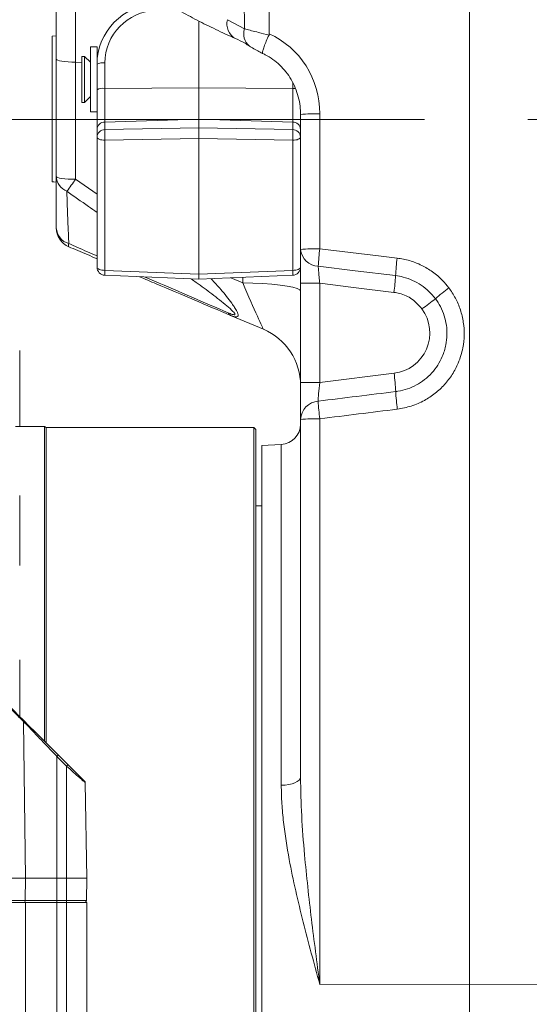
# Model space of a CAD drawing. Header units: millimetres. Extents: x 0 to 8410, y 0 to 5940.
# Tile 241 of 256: x 7536 to 7661, y 1878 to 2120. Entities that reach past the tile are written whole.
import ezdxf

# ---------------------------------------------------------------- set-up
doc = ezdxf.new("R2010")
doc.units = ezdxf.units.MM
doc.header["$LTSCALE"] = 10
doc.linetypes.add('CENTERX2', pattern=[20.32, 12.7, -2.54, 2.54, -2.54])
doc.styles.add('SLDTEXTSTYLE0', font='TXT', dxfattribs={"width": 0.605})
doc.dimstyles.new('SLDDIMSTYLE0', dxfattribs={"dimtxt": 50, "dimasz": 50, "dimexe": 0, "dimexo": 0.0625, "dimgap": 12.5, "dimtad": 1, "dimtoh": 1, "dimdec": 1, "dimrnd": 1e-09, "dimzin": 12, "dimdsep": 46, "dimtxsty": 'SLDTEXTSTYLE0', "dimsah": 1, "dimcen": 0.09, "dimadec": 0, "dimazin": 0, "dimtfac": 1, "dimtofl": 0, "dimtmove": 0, "dimatfit": 3, "dimfxl": 1, "dimfrac": 2, "dimtolj": 1, "dimtzin": 12, "dimarcsym": 0})
doc.dimstyles.new('SLDDIMSTYLE2', dxfattribs={"dimtxt": 50, "dimasz": 50, "dimexe": 0, "dimexo": 0.0625, "dimgap": 12.5, "dimtad": 1, "dimtoh": 1, "dimdec": 1, "dimrnd": 1e-09, "dimzin": 12, "dimdsep": 46, "dimtxsty": 'SLDTEXTSTYLE0', "dimsah": 1, "dimcen": 0.09, "dimadec": 0, "dimazin": 0, "dimtfac": 1, "dimtofl": 0, "dimtmove": 0, "dimatfit": 3, "dimfxl": 1, "dimfrac": 2, "dimtolj": 1, "dimtzin": 12, "dimarcsym": 0})

# ---------------------------------------------------------------- blocks, each defined once
blk = doc.blocks.new('*D47')
at = {"color": 7, "linetype": 'Continuous', "lineweight": 0}
for p, q in [((7724.5, 2078.39), (7724.5, 1048.04)), ((7487.5, 1230.52), (7487.5, 1048.04)), ((7724.5, 1063.04), (7487.5, 1063.04)), ((7724.5, 1063.04), (8199.27, 1063.04))]:
    blk.add_line(p, q, dxfattribs=at)
for points in [[(7487.5, 1063.04), (7537.5, 1055.54), (7537.5, 1070.54)], [(7724.5, 1063.04), (7674.5, 1070.54), (7674.5, 1055.54)]]:
    blk.add_solid(points, dxfattribs=at)
at = {"color": 7, "linetype": 'Continuous', "lineweight": 0, "char_height": 50, "attachment_point": 1, "style": 'SLDTEXTSTYLE0'}
for s, insert in [(' (2x M8)', (7931.58, 1127.5)), ('237', (7817.01, 1127.5))]:
    blk.add_mtext(s, dxfattribs=dict(at, insert=insert))
blk = doc.blocks.new('*D48')
at = {"color": 7, "linetype": 'Continuous', "lineweight": 0}
for p, q in [((7744.5, 2378.39), (7744.5, 1148.04)), ((7724.5, 2078.39), (7724.5, 1148.04)), ((7724.5, 1163.04), (7624.5, 1163.04)), ((7724.5, 1163.04), (7744.5, 1163.04)), ((7744.5, 1163.04), (8163.45, 1163.04))]:
    blk.add_line(p, q, dxfattribs=at)
for points in [[(7724.5, 1163.04), (7674.5, 1170.54), (7674.5, 1155.54)], [(7744.5, 1163.04), (7794.5, 1155.54), (7794.5, 1170.54)]]:
    blk.add_solid(points, dxfattribs=at)
at = {"color": 7, "linetype": 'Continuous', "lineweight": 0, "char_height": 50, "attachment_point": 1, "style": 'SLDTEXTSTYLE0'}
for s, insert in [(' (2x M8)', (7895.76, 1227.5)), ('20', (7819.38, 1227.5))]:
    blk.add_mtext(s, dxfattribs=dict(at, insert=insert))
blk = doc.blocks.new('*D49')
at = {"color": 7, "linetype": 'Continuous', "lineweight": 0}
for p, q in [((7752.5, 2693.39), (7752.5, 1248.04)), ((7724.5, 2078.39), (7724.5, 1248.04)), ((7724.5, 1263.04), (7624.5, 1263.04)), ((7724.5, 1263.04), (7752.5, 1263.04)), ((7752.5, 1263.04), (8163.45, 1263.04))]:
    blk.add_line(p, q, dxfattribs=at)
for points in [[(7724.5, 1263.04), (7674.5, 1270.54), (7674.5, 1255.54)], [(7752.5, 1263.04), (7802.5, 1255.54), (7802.5, 1270.54)]]:
    blk.add_solid(points, dxfattribs=at)
at = {"color": 7, "linetype": 'Continuous', "lineweight": 0, "char_height": 50, "attachment_point": 1, "style": 'SLDTEXTSTYLE0'}
for s, insert in [(' (2x M8)', (7895.76, 1327.5)), ('28', (7819.38, 1327.5))]:
    blk.add_mtext(s, dxfattribs=dict(at, insert=insert))

msp = doc.modelspace()

# ---------------------------------------------------------------- linework, layer by layer
at = {"color": 7, "linetype": 'Continuous', "lineweight": 0}
for p, q in [((7646.500713, 2178.044781), (7646.500713, 1882.96713)), ((7545.00072, 2110.288605), (7545.00072, 2127.235636)), ((7580.00072, 2103.247509), (7580.00072, 2119.687483)), ((7545.00072, 2116.044745), (7544.000718, 2115.992353)), ((7544.000718, 2080.159947), (7544.000718, 2115.992353)), ((7555.000721, 2113.344774), (7553.400717, 2113.344774)), ((7553.400717, 2102.280364), (7553.400717, 2113.344774)), ((7555.000721, 2109.073147), (7555.000721, 2113.344774)), ((7545.00072, 2081.479714), (7545.00072, 2110.288605)), ((7551.950722, 2110.994742), (7551.300718, 2110.994742)), ((7551.300718, 2104.530797), (7551.300718, 2110.994742)), ((7553.400717, 2109.544739), (7551.950722, 2110.994742)), ((7551.950722, 2104.530797), (7551.950722, 2110.994742)), ((7555.000721, 2102.808759), (7555.000721, 2109.073147)), ((7551.300718, 2099.694774), (7551.300718, 2104.530797)), ((7551.950722, 2099.694774), (7551.950722, 2104.530797)), ((7555.000721, 2093.025312), (7555.000721, 2102.808759)), ((7580.00072, 2095.606789), (7580.00072, 2103.247509)), ((7551.950722, 2099.694774), (7553.400717, 2101.144776)), ((7553.400717, 2097.344741), (7553.400717, 2102.280364)), ((7551.300718, 2099.694774), (7551.950722, 2099.694774)), ((7553.400717, 2097.344741), (7555.000721, 2097.344741)), ((7580.00072, 2093.430922), (7580.00072, 2095.606789)), ((7605.000718, 2063.53502), (7605.000718, 2096.714959)), ((7555.000721, 2091.164276), (7555.000721, 2093.025312)), ((7580.00072, 2093.430922), (7580.00072, 2090.810046)), ((7555.000721, 2059.189424), (7555.000721, 2091.164276)), ((7580.00072, 2057.443306), (7580.00072, 2090.810046)), ((7556.917122, 2057.191119), (7580.00072, 2056.225464)), ((7580.00072, 2057.443306), (7580.00072, 2056.225464)), ((7580.00072, 2056.225464), (7603.084317, 2057.191119)), ((7605.000718, 2030.879483), (7605.000718, 2055.23251)), ((7595.861687, 2043.924079), (7587.827287, 2047.334478)), ((7536.00072, 2038.679764), (7536.00072, 2021.409735)), ((7605.000718, 2021.753654), (7605.000718, 2030.879483)), ((7536.00072, 2021.409735), (7536.00072, 2020.044789)), ((7605.000718, 1933.83734), (7605.000718, 2021.753654)), ((7542.067706, 2020.044789), (7535.000718, 2020.044789)), ((7542.500718, 2019.794747), (7542.067706, 2020.044789)), ((7542.067706, 1942.727193), (7542.067706, 2020.044789)), ((7593.500717, 2019.794747), (7542.500718, 2019.794747)), ((7542.500718, 2019.794747), (7542.500718, 1942.294225)), ((7594.000718, 2019.294784), (7593.500717, 2019.794747)), ((7593.500717, 1806.078091), (7593.500717, 2019.794747)), ((7594.000718, 2019.294784), (7594.000718, 1805.402264)), ((7600.262395, 2015.621528), (7595.500721, 2015.371964)), ((7595.500721, 2015.371964), (7595.500721, 1742.851481)), ((7536.00072, 2003.1185), (7536.00072, 1985.848531)), ((7595.500721, 2000.544772), (7594.000718, 2000.544772)), ((7536.00072, 1962.679789), (7536.00072, 1948.794171)), ((7545.482389, 1939.312503), (7547.854273, 1936.940655)), ((7552.091217, 1932.505235), (7552.500716, 1909.044788)), ((7533.434051, 1909.044788), (7537.445086, 1909.044788)), ((7537.445086, 1909.044788), (7545.128836, 1909.044788)), ((7545.128836, 1909.044788), (7547.500717, 1909.044788)), ((7547.500717, 1909.044788), (7552.500716, 1909.044788)), ((7552.404567, 1903.536067), (7552.500716, 1909.044788)), ((7537.445086, 1903.044746), (7533.434051, 1903.044746)), ((7547.500717, 1903.044746), (7545.128836, 1903.044746)), ((7551.90464, 1903.044746), (7547.500717, 1903.044746)), ((7552.500716, 1903.044746), (7552.500716, 1741.044775)), ((7646.500713, 1882.96713), (7646.500713, 1738.044754))]:
    msp.add_line(p, q, dxfattribs=at)
at = {"color": 8, "linetype": 'Continuous', "lineweight": 0}
for p, q in [((7587.030007, 2120.012388), (7591.259665, 2117.777214)), ((7551.300718, 2109.522328), (7549.739039, 2109.593675)), ((7549.739039, 2109.593675), (7549.739039, 2080.784783)), ((7555.003396, 2109.35311), (7555.000721, 2109.35323)), ((7556.930921, 2109.385833), (7556.930921, 2103.121445)), ((7556.930921, 2103.121445), (7580.00072, 2103.247509)), ((7556.930921, 2103.121445), (7556.930921, 2094.865188)), ((7603.070519, 2103.121445), (7580.00072, 2103.247509)), ((7603.070519, 2103.121445), (7603.070519, 2104.530439)), ((7603.070519, 2094.865188), (7603.070519, 2103.121445)), ((7556.930921, 2094.865188), (7580.00072, 2095.606789)), ((7603.070519, 2094.865188), (7580.00072, 2095.606789)), ((7609.739042, 2096.890554), (7609.739042, 2063.710556)), ((7556.930921, 2094.865188), (7556.930921, 2093.004152)), ((7556.930921, 2093.004152), (7580.00072, 2093.430922)), ((7580.00072, 2093.430922), (7603.070519, 2093.004152)), ((7603.070519, 2093.004152), (7603.070519, 2094.865188)), ((7580.00072, 2090.810046), (7556.930921, 2090.383277)), ((7603.070519, 2090.383277), (7580.00072, 2090.810046)), ((7556.930921, 2090.383277), (7556.930921, 2058.408424)), ((7603.070519, 2058.408424), (7603.070519, 2090.383277)), ((7549.739039, 2080.784783), (7555.000721, 2077.12178)), ((7556.930921, 2058.408424), (7580.00072, 2057.443306)), ((7580.00072, 2057.443306), (7603.070519, 2058.408424)), ((7587.898507, 2056.555853), (7590.785756, 2055.330262)), ((7590.785756, 2055.330262), (7590.785756, 2056.676612)), ((7605.000718, 2055.23251), (7609.739042, 2055.23251)), ((7609.739042, 2055.23251), (7609.739042, 2030.879483)), ((7609.739042, 2030.879483), (7627.981088, 2033.119306)), ((7605.000718, 2030.879483), (7609.739042, 2030.879483)), ((7609.739042, 2021.92919), (7609.739042, 1882.899389)), ((7600.262395, 1931.88332), (7600.262395, 2015.621528)), ((7536.928627, 1947.552011), (7537.445086, 1909.044788)), ((7545.128836, 1938.96769), (7545.128836, 1909.044788)), ((7547.500717, 1936.595842), (7545.128836, 1938.96769)), ((7547.500717, 1936.595842), (7547.500717, 1909.044788)), ((7537.371206, 1903.536067), (7537.445086, 1909.044788)), ((7545.128836, 1903.536067), (7545.128836, 1909.044788)), ((7547.500717, 1903.536067), (7547.500717, 1909.044788)), ((7533.366102, 1903.536067), (7537.371206, 1903.536067)), ((7537.371206, 1903.536067), (7545.128836, 1903.536067)), ((7537.445086, 1741.044775), (7537.445086, 1903.044746)), ((7545.128836, 1903.044746), (7545.128836, 1903.536067)), ((7545.128836, 1903.536067), (7547.500717, 1903.536067)), ((7545.128836, 1903.044746), (7545.128836, 1741.044775)), ((7547.500717, 1903.536067), (7552.404567, 1903.536067)), ((7547.500717, 1903.044746), (7547.500717, 1903.536067)), ((7547.500717, 1741.044775), (7547.500717, 1903.044746)), ((7646.500713, 1882.96713), (7609.739042, 1882.899389)), ((7666.762403, 1882.929817), (7646.500713, 1882.96713))]:
    msp.add_line(p, q, dxfattribs=at)
at = {"color": 7, "linetype": 'CENTERX2', "lineweight": 0}
msp.add_line((7102.07157, 2095.465947), (7829.522576, 2095.465947), dxfattribs=at)
at = {"color": 8, "linetype": 'Continuous', "lineweight": 0, "flags": 128}
for points in [[(7549.739039, 2109.593675), (7548.801697, 2109.613046), (7547.907418, 2109.656617), (7547.088331, 2109.722957), (7546.373847, 2109.809563), (7545.789632, 2109.913394), (7545.356671, 2110.030696), (7545.090514, 2110.157296), (7545.00072, 2110.288605)], [(7603.070519, 2103.121445), (7603.450618, 2103.113637), (7603.762395, 2103.09808)], [(7555.000721, 2091.164276), (7555.037468, 2091.015145), (7555.14635, 2090.871498), (7555.323376, 2090.738639), (7555.562041, 2090.621397), (7555.853567, 2090.524122), (7556.187249, 2090.450332), (7556.550815, 2090.402827), (7556.930921, 2090.383277)], [(7603.070519, 2090.383277), (7603.450618, 2090.402827), (7603.814191, 2090.450332), (7604.147873, 2090.524122), (7604.439399, 2090.621397), (7604.678064, 2090.738639), (7604.855089, 2090.871498), (7604.963972, 2091.015145), (7605.000718, 2091.164276)], [(7549.739039, 2080.784783), (7548.801697, 2080.804154), (7547.907418, 2080.847725), (7547.088331, 2080.914065), (7546.373847, 2081.000671), (7545.789632, 2081.104502), (7545.356671, 2081.221864), (7545.090514, 2081.348405), (7545.00072, 2081.479714)], [(7609.739042, 2063.710556), (7624.826169, 2061.895475), (7628.74218, 2061.42436)], [(7555.000721, 2059.189424), (7555.037468, 2059.040293), (7555.14635, 2058.896646), (7555.323376, 2058.763787), (7555.562041, 2058.646545), (7555.853567, 2058.54927), (7556.187249, 2058.47548), (7556.550815, 2058.427975), (7556.930921, 2058.408424)], [(7603.070519, 2058.408424), (7603.450618, 2058.427975), (7603.814191, 2058.47548), (7604.147873, 2058.54927), (7604.439399, 2058.646545), (7604.678064, 2058.763787), (7604.855089, 2058.896646), (7604.963972, 2059.040293), (7605.000718, 2059.189424)], [(7628.35162, 2057.11852), (7618.439413, 2058.325097), (7609.349391, 2059.431777)], [(7605.000718, 2053.24553), (7604.787736, 2053.596065), (7604.154847, 2053.936705), (7603.120013, 2054.257617), (7601.712628, 2054.549858), (7599.972657, 2054.805026), (7597.949511, 2055.015907), (7595.700635, 2055.176541), (7593.289896, 2055.28234), (7590.785756, 2055.330262)], [(7627.961076, 2052.988217), (7618.049449, 2054.2088), (7609.739042, 2055.23251)], [(7605.000718, 1933.83734), (7604.910924, 1933.468148), (7604.644767, 1933.112249), (7604.211806, 1932.782397), (7603.627591, 1932.490453), (7602.91311, 1932.246849), (7602.094016, 1932.060406), (7601.199738, 1931.937739), (7600.262395, 1931.88332)]]:
    msp.add_lwpolyline(points, dxfattribs=at)
at = {"color": 7, "linetype": 'Continuous', "lineweight": 0, "flags": 128}
for points in [[(7544.000718, 2080.159947), (7544.346562, 2080.141768), (7545.00072, 2080.107376)], [(7533.321529, 1951.4734), (7534.549369, 1950.245545), (7535.74185, 1949.053034), (7536.898053, 1947.896883)], [(7536.898053, 1947.896883), (7538.284085, 1946.510837), (7539.8878, 1944.907114), (7541.659373, 1943.135545), (7543.543751, 1941.251144), (7545.482389, 1939.312503)], [(7547.854273, 1936.940655), (7548.561065, 1936.233863), (7549.248087, 1935.546801), (7549.893993, 1934.900925), (7550.478718, 1934.316203), (7550.984106, 1933.810815), (7551.394454, 1933.400437), (7551.697022, 1933.097884), (7551.8824, 1932.912514), (7551.944843, 1932.850048)]]:
    msp.add_lwpolyline(points, dxfattribs=at)
at = {"color": 8, "linetype": 'Continuous', "lineweight": 0}
for centre, radius, start, end in [((7591.020376, 2118.982391), 4.121157, 165.5266806, 241.16788322), ((7594.838716, 2116.484574), 3.805329, 160.14188561, 231.55797147), ((7556.472447, 2106.102105), 3.31558, 82.05175117, 116.35182708), ((7556.472447, 2099.837717), 3.31558, 82.05175117, 116.35182708), ((7608.596947, 2063.691152), 33.219041, 88.02974176, 96.21491018), ((7556.918013, 2092.946313), 1.918918, 89.61458455, 177.64055858), ((7603.083427, 2092.946313), 1.918918, 2.35944142, 90.38541545), ((7556.918134, 2091.08515), 1.919045, 89.61823908, 177.63690405), ((7585.108512, 2091.693714), 28.208047, 177.33729899, 182.66270101), ((7603.083305, 2091.08515), 1.919045, 2.36309595, 90.38176092), ((7574.890436, 2091.693714), 28.210536, 357.33753406, 2.66246594), ((7549.086224, 2081.672406), 4.090045, 182.70034543, 248.60728415), ((7491.731388, 2121.133574), 70.660544, 322.23993706, 325.17841181), ((7549.225095, 2069.058329), 4.230943, 183.19300254, 254.20059065), ((7548.949614, 2064.57347), 0.969233, 154.72951965, 201.37738851), ((7608.596694, 2030.50678), 33.223421, 88.02956435, 96.21364809), ((7609.48197, 2063.928299), 4.498476, 185.01547871, 268.31113454), ((7666.510308, 2056.383503), 57.242138, 172.64590534, 176.94742599), ((7684.971843, 2054.153438), 56.697808, 172.63210502, 177.00227893), ((7566.35817, 2057.692833), 9.454369, 175.65919068, 183.04193992), ((7589.403025, 2057.644769), 13.688811, 358.10085827, 3.19801114), ((7568.560112, 2060.688543), 59.897993, 352.61376542, 356.58304841), ((7670.146528, 2015.439303), 48.179666, 126.58058288, 131.63632963), ((7581.337774, 2122.789366), 91.190291, 305.92243129, 308.52479685), ((7588.348448, 2048.437907), 1.220313, 201.9908692, 244.71813541), ((7626.762398, 2043.044765), 10, 277, 36.14023871), ((7577.95114, 2026.405953), 50.47836, 2.51900933, 7.64267728), ((7681.79799, 2031.388785), 53.488743, 182.96232977, 187.61003667), ((7609.718772, 2021.560735), 4.721996, 94.61009507, 177.65850669), ((7662.117255, 2028.943723), 52.845822, 182.90286985, 187.62771365), ((7608.596694, 1988.725414), 33.223421, 88.02956435, 96.21364809), ((7536.650054, 1947.701106), 0.315962, 331.84376619, 38.2884579), ((7552.200419, 1932.070536), 9.878159, 132.85062522, 135.71542), ((7554.673361, 1929.594993), 10.022909, 132.87100672, 135.69443499), ((7536.921925, 1903.491505), 0.451485, 278.2970007, 5.66427094)]:
    msp.add_arc(centre, radius, start, end, dxfattribs=at)
at = {"color": 7, "linetype": 'Continuous', "lineweight": 0}
for centre, radius, start, end in [((7550.000719, 2068.822681), 5, 180, 247), ((7557.000719, 2059.189398), 2, 180, 267.60443882), ((7603.000719, 2059.189398), 2, 272.39556118, 0), ((7590.000719, 2030.116481), 15, 360, 67), ((7600.000719, 2020.614665), 5, 273, 0), ((7551.591291, 1932.496518), 0.5, 1, 45), ((7551.90464, 1903.544765), 0.5, 270, 359)]:
    msp.add_arc(centre, radius, start, end, dxfattribs=at)
at = {"color": 8, "linetype": 'Continuous', "lineweight": 0}
for centre, major_axis, ratio, start_param, end_param in [((7550.000719, 2107.461106), (-0.22846, 15.026086), 0.0154101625, 0.1560939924, 1.4281569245), ((7569.93092, 2109.456864), (12.721321, 2.713844), 0.9865386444, 1.3982714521, 2.9341611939), ((7589.739039, 2097.194332), (-2.96324, 20.83106), 0.9495081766, 4.5636794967, 5.7453745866), ((7590.000719, 2057.275491), (-5.861301, 13.351461), 0.0043725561, 1.7150892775, 3.1369523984), ((7610.000719, 2030.943721), (0.612411, 5.112377), 0.0489853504, 1.5892339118, 2.7313715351), ((6563.769715, 1902.482707), (2337.361646, 286.784255), 0.002121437, 5.1759052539, 5.1850349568), ((6563.508036, 1902.658265), (2337.64434, 286.611337), 0.0042424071, 5.1759012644, 5.1850309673)]:
    msp.add_ellipse(centre, major_axis=major_axis, ratio=ratio, start_param=start_param, end_param=end_param, dxfattribs=at)
at = {"color": 7, "linetype": 'Continuous', "lineweight": 0}
msp.add_ellipse((7570.000719, 2109.144185), major_axis=(14.751257, 2.756715), ratio=0.9868152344, start_param=1.4233358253, end_param=2.9592255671, dxfattribs=at)
at = {"color": 8, "linetype": 'Continuous', "lineweight": 0}
for points, knots in [([(7591.259665, 2117.777214), (7591.021696, 2130.862419), (7590.664555, 2150.500602), (7590.800927, 2176.713353), (7597.752526, 2270.097776), (7609.705991, 2394.584527), (7619.864607, 2519.038058), (7624.602797, 2569.528221), (7626.64257, 2588.45389), (7628.599893, 2607.387994), (7630.245707, 2626.338009), (7631.427192, 2645.315788), (7631.519869, 2657.982653), (7631.566203, 2664.315507)], [0, 0, 0, 0, 0.0716277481, 0.1074984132, 0.1433735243, 0.583816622, 0.7918530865, 0.8265495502, 0.8612750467, 0.8959980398, 0.9306915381, 0.9653489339, 1, 1, 1, 1]), ([(7591.259665, 2117.777214), (7591.367825, 2117.745806), (7591.881932, 2117.596518), (7592.968838, 2117.307382), (7594.849601, 2116.836145), (7596.374274, 2116.453658), (7597.260847, 2116.231248)], [0, 0, 0, 0, 0.0711650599, 0.3382629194, 0.6152107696, 1, 1, 1, 1]), ([(7547.594345, 2077.864155), (7547.629875, 2076.415909), (7547.700935, 2073.51946), (7547.875858, 2069.227841), (7548.007848, 2066.390602), (7548.073134, 2064.987228)], [0, 0, 0, 0, 0.3357195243, 0.6714288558, 1, 1, 1, 1]), ([(7555.000721, 2072.629795), (7554.291805, 2073.129461), (7551.821016, 2074.870947), (7549.353724, 2076.618214), (7547.594345, 2077.864155)], [0, 0, 0, 0, 0.2869192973, 1, 1, 1, 1]), ([(7548.073134, 2064.987228), (7548.79306, 2064.668475), (7551.111586, 2063.641931), (7553.413544, 2062.636613), (7555.000721, 2061.943457)], [0, 0, 0, 0, 0.3105101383, 1, 1, 1, 1]), ([(7609.349391, 2059.431777), (7609.370514, 2059.073436), (7609.412743, 2058.35705), (7609.554227, 2056.844995), (7609.678103, 2055.764193), (7609.739042, 2055.23251)], [0, 0, 0, 0, 0.3370836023, 0.6738894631, 1, 1, 1, 1]), ([(7628.74218, 2061.42436), (7629.767204, 2061.250479), (7631.846971, 2060.897677), (7634.786028, 2059.721365), (7637.512387, 2058.084871), (7639.745205, 2056.195687), (7640.927466, 2054.748299), (7641.433722, 2054.128513)], [0, 0, 0, 0, 0.20709226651, 0.42018886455, 0.62729808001, 0.84040526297, 1, 1, 1, 1]), ([(7566.85613, 2056.775376), (7567.616585, 2056.444855), (7571.504495, 2054.755025), (7578.362497, 2051.790807), (7584.258141, 2049.254045), (7587.21692, 2047.98095)], [0, 0, 0, 0, 0.10803904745, 0.55236180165, 1, 1, 1, 1]), ([(7638.135946, 2051.447675), (7637.627606, 2052.064083), (7636.596181, 2053.314777), (7634.687177, 2054.822968), (7632.552932, 2056.013089), (7630.418996, 2056.785127), (7628.979919, 2057.017198), (7628.35162, 2057.11852)], [0, 0, 0, 0, 0.2059502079, 0.4178741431, 0.6238314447, 0.8357654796, 1, 1, 1, 1]), ([(7587.21692, 2047.98095), (7587.558215, 2047.839304), (7588.021865, 2047.646878), (7588.532239, 2047.513927), (7588.766017, 2047.498503), (7588.873213, 2047.566787), (7588.871761, 2047.698255), (7588.731993, 2047.949106), (7588.142301, 2048.622012), (7586.295482, 2050.2355), (7583.248043, 2052.629581), (7580.25989, 2054.806586), (7578.547913, 2056.019508), (7578.14785, 2056.30295)], [0, 0, 0, 0, 0.0719915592, 0.097800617, 0.1238993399, 0.1413196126, 0.1589809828, 0.1822490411, 0.2233807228, 0.3524523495, 0.6327515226, 0.9141795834, 1, 1, 1, 1]), ([(7583.035341, 2056.352422), (7583.846113, 2055.476054), (7585.177042, 2054.037445), (7586.85329, 2052.006473), (7587.996634, 2050.525719), (7588.841712, 2049.294349), (7589.36079, 2048.405682), (7589.621462, 2047.763887), (7589.676406, 2047.384085), (7589.625634, 2047.159254), (7589.481044, 2047.00465), (7589.222565, 2046.945476), (7588.702361, 2046.996532), (7588.189448, 2047.194614), (7587.827287, 2047.334478)], [0, 0, 0, 0, 0.2076689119, 0.3409006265, 0.4758008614, 0.5574042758, 0.6410710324, 0.7047140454, 0.7463747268, 0.7807715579, 0.8148134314, 0.8615410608, 0.9022358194, 1, 1, 1, 1]), ([(7634.838155, 2048.942372), (7634.068654, 2049.800206), (7632.544625, 2051.499181), (7629.972934, 2052.650478), (7628.414942, 2052.912024), (7627.961076, 2052.988217)], [0, 0, 0, 0, 0.4195321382, 0.8309009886, 1, 1, 1, 1]), ([(7641.433722, 2054.128513), (7641.996862, 2053.306852), (7643.154104, 2051.618353), (7644.343776, 2048.740572), (7645.08624, 2045.670848), (7645.283233, 2042.51448), (7644.933286, 2039.115892), (7643.941156, 2035.830744), (7642.350653, 2032.802608), (7640.437581, 2030.281431), (7638.12278, 2028.121533), (7635.382363, 2026.313592), (7632.247619, 2024.935606), (7629.936112, 2024.515382), (7628.780356, 2024.305269)], [0, 0, 0, 0, 0.0763231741, 0.1568428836, 0.2373625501, 0.3177727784, 0.3981824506, 0.4982656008, 0.578749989, 0.6592354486, 0.7397282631, 0.8202214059, 0.9101105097, 1, 1, 1, 1]), ([(7628.380722, 2028.62452), (7628.564079, 2028.649517), (7629.541456, 2028.782762), (7631.283285, 2029.229491), (7633.496956, 2030.193716), (7635.514104, 2031.523132), (7637.287585, 2033.163605), (7638.75727, 2035.083295), (7639.984799, 2037.39219), (7640.758174, 2039.902194), (7641.041856, 2042.504459), (7640.905726, 2044.927458), (7640.350232, 2047.28876), (7639.448804, 2049.507941), (7638.565968, 2050.812323), (7638.135946, 2051.447675)], [0, 0, 0, 0, 0.01855430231, 0.09890323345, 0.17925192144, 0.25952434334, 0.33979696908, 0.42015212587, 0.50050804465, 0.60055781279, 0.68107714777, 0.76159819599, 0.84242063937, 0.92324450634, 1, 1, 1, 1]), ([(7536.928627, 1947.552011), (7536.746183, 1947.733063), (7535.833751, 1948.638535), (7534.633281, 1949.829712), (7533.593326, 1950.86175), (7533.324442, 1951.128587)], [0, 0, 0, 0, 0.1563368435, 0.7818674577, 1, 1, 1, 1]), ([(7545.128836, 1938.96769), (7544.898613, 1939.208854), (7543.743782, 1940.418566), (7541.872916, 1942.37762), (7539.592269, 1944.764889), (7538.003724, 1946.427233), (7537.171794, 1947.297607), (7536.928627, 1947.552011)], [0, 0, 0, 0, 0.0790197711, 0.3963744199, 0.6420394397, 0.8953708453, 1, 1, 1, 1]), ([(7552.091217, 1932.505235), (7552.068526, 1932.525493), (7552.017094, 1932.571409), (7551.543696, 1932.994017), (7550.622506, 1933.815857), (7549.212581, 1935.072639), (7548.08871, 1936.072651), (7547.500717, 1936.595842)], [0, 0, 0, 0, 0.1202810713, 0.2726219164, 0.4654788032, 0.7203463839, 1, 1, 1, 1]), ([(7605.000718, 1933.83734), (7605.063339, 1930.683221), (7605.188795, 1924.364147), (7606.113145, 1912.7337), (7607.630415, 1898.938163), (7609.028565, 1888.279955), (7609.735736, 1882.924423), (7609.739042, 1882.899389)], [0, 0, 0, 0, 0.1872815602, 0.3752066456, 0.6862909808, 0.9985335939, 1, 1, 1, 1]), ([(7609.739042, 1882.899389), (7609.732505, 1882.923271), (7609.026902, 1885.501154), (7607.629265, 1890.628777), (7605.62399, 1898.296816), (7603.771984, 1905.969954), (7602.059119, 1914.154948), (7600.943057, 1921.284401), (7600.356705, 1927.359022), (7600.293829, 1930.375335), (7600.262395, 1931.88332)], [0, 0, 0, 0, 0.0014420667, 0.155662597, 0.3098770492, 0.4661310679, 0.622361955, 0.8101049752, 0.9050632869, 1, 1, 1, 1])]:
    msp.add_open_spline(points, degree=3, knots=knots, dxfattribs=at)
at = {"color": 7, "linetype": 'Continuous', "lineweight": 0}
for points, knots in [([(7598.227992, 2177.954182), (7598.226122, 2177.95393), (7598.221791, 2177.953346), (7598.213094, 2177.947093), (7598.194236, 2177.921321), (7598.154207, 2177.805517), (7598.062552, 2177.333971), (7597.844535, 2175.421728), (7597.525024, 2170.677382), (7597.346796, 2163.358498), (7597.324529, 2144.821711), (7597.32544, 2129.210094), (7597.326181, 2116.525993)], [0, 0, 0, 0, 0.0000909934, 0.0002107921, 0.0005065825, 0.0016363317, 0.0061149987, 0.0239763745, 0.0953749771, 0.2381883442, 0.3810445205, 1, 1, 1, 1]), ([(7567.990093, 2126.633093), (7569.093339, 2125.923469), (7571.395576, 2124.442637), (7575.2736, 2122.185846), (7579.535373, 2119.887482), (7584.129142, 2117.611644), (7587.327511, 2116.117374), (7589.009966, 2115.382597), (7589.017882, 2115.37914)], [0, 0, 0, 0, 0.183368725, 0.3826511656, 0.5888931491, 0.7943624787, 0.9990325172, 1, 1, 1, 1]), ([(7589.03393, 2115.376994), (7589.034887, 2115.376597), (7589.799413, 2115.058896), (7590.956771, 2114.491537), (7592.11601, 2113.744081), (7592.494397, 2113.500104)], [0, 0, 0, 0, 0.0008427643, 0.6738649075, 1, 1, 1, 1]), ([(7595.774977, 2111.759827), (7595.733957, 2111.764982), (7595.614171, 2111.780037), (7595.706231, 2112.346081), (7596.02084, 2113.358136), (7596.556158, 2114.714893), (7597.025953, 2115.725801), (7597.260847, 2116.231248)], [0, 0, 0, 0, 0.11526099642, 0.33658176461, 0.5576851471, 0.77884584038, 1, 1, 1, 1]), ([(7597.260847, 2116.231248), (7597.28734, 2116.301866), (7597.323318, 2116.397767), (7597.325584, 2116.49924), (7597.326181, 2116.525993)], [0, 0, 0, 0, 0.736360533, 1, 1, 1, 1]), ([(7592.479131, 2113.516733), (7592.611445, 2113.427156), (7593.134639, 2113.072948), (7594.086116, 2112.567654), (7595.070231, 2112.049863), (7595.61529, 2111.762714), (7595.740697, 2111.696646)], [0, 0, 0, 0, 0.1399875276, 0.5535387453, 0.8972777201, 1, 1, 1, 1]), ([(7595.452807, 2111.827538), (7595.750464, 2111.690074), (7596.709643, 2111.247106), (7598.240179, 2110.294344), (7599.949298, 2108.874128), (7601.460466, 2107.202247), (7602.741053, 2105.315379), (7603.762684, 2103.250229), (7604.493936, 2101.050394), (7604.92603, 2098.854474), (7604.976909, 2097.397009), (7605.000718, 2096.714959)], [0, 0, 0, 0, 0.0521026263, 0.1678970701, 0.2852964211, 0.4043187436, 0.524805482, 0.646483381, 0.7689889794, 0.8918938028, 1, 1, 1, 1]), ([(7545.00072, 2068.822667), (7545.00072, 2070.201548), (7545.00072, 2072.98633), (7545.00072, 2077.195962), (7545.00072, 2080.05178), (7545.00072, 2081.479714)], [0, 0, 0, 0, 0.32903113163, 0.66450994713, 1, 1, 1, 1]), ([(7555.000721, 2061.268494), (7553.42202, 2061.938623), (7551.114707, 2062.918035), (7548.783288, 2063.907666), (7548.047065, 2064.220175)], [0, 0, 0, 0, 0.68421666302, 1, 1, 1, 1]), ([(7605.000718, 2055.23251), (7605.000718, 2056.362149), (7605.000718, 2058.621708), (7605.000718, 2061.562496), (7605.000718, 2062.907506), (7605.000718, 2063.53502)], [0, 0, 0, 0, 0.3478194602, 0.695725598, 1, 1, 1, 1]), ([(7587.827287, 2047.334478), (7584.853389, 2048.596805), (7578.884978, 2051.13021), (7571.360491, 2054.324216), (7566.803395, 2056.258594), (7565.447061, 2056.834325)], [0, 0, 0, 0, 0.4109098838, 0.8246684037, 1, 1, 1, 1]), ([(7545.128836, 1903.044746), (7544.39823, 1903.044746), (7542.937019, 1903.044746), (7540.856527, 1903.044746), (7538.954037, 1903.044746), (7537.948069, 1903.044746), (7537.445086, 1903.044746)], [0, 0, 0, 0, 0.2500000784, 0.4999998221, 0.7500004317, 1, 1, 1, 1]), ([(7552.500716, 1903.044746), (7552.42556, 1903.044746), (7552.275246, 1903.044746), (7551.119001, 1903.044746), (7549.466275, 1903.044746), (7548.155903, 1903.044746), (7547.500717, 1903.044746)], [0, 0, 0, 0, 0.2499992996, 0.500000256, 0.7500004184, 1, 1, 1, 1])]:
    msp.add_open_spline(points, degree=3, knots=knots, dxfattribs=at)

# ---------------------------------------------------------------- dimensions: what is measured, and where the dimension line sits
for base, p2, dimstyle, picture, middle in [((7752.500719, 1263.044765), (7752.500719, 2693.391658), 'SLDDIMSTYLE2', '*D49', (7983.475159, 1263.044765)), ((7744.500719, 1163.044765), (7744.500719, 2378.391658), 'SLDDIMSTYLE2', '*D48', (7983.475159, 1163.044765)), ((7487.500719, 1063.044765), (7487.500719, 1230.520847), 'SLDDIMSTYLE0', '*D47', (8000.200259, 1063.044765))]:
    dim = msp.add_linear_dim(base=base, p1=(7724.500719, 2078.391658), p2=p2, text='<> (2x M8)', dimstyle=dimstyle, dxfattribs=at)
    dim.commit()
    dim.dimension.update_dxf_attribs({"geometry": picture, "text_midpoint": middle, "dimtype": 160})

doc.saveas('drawing.dxf')
